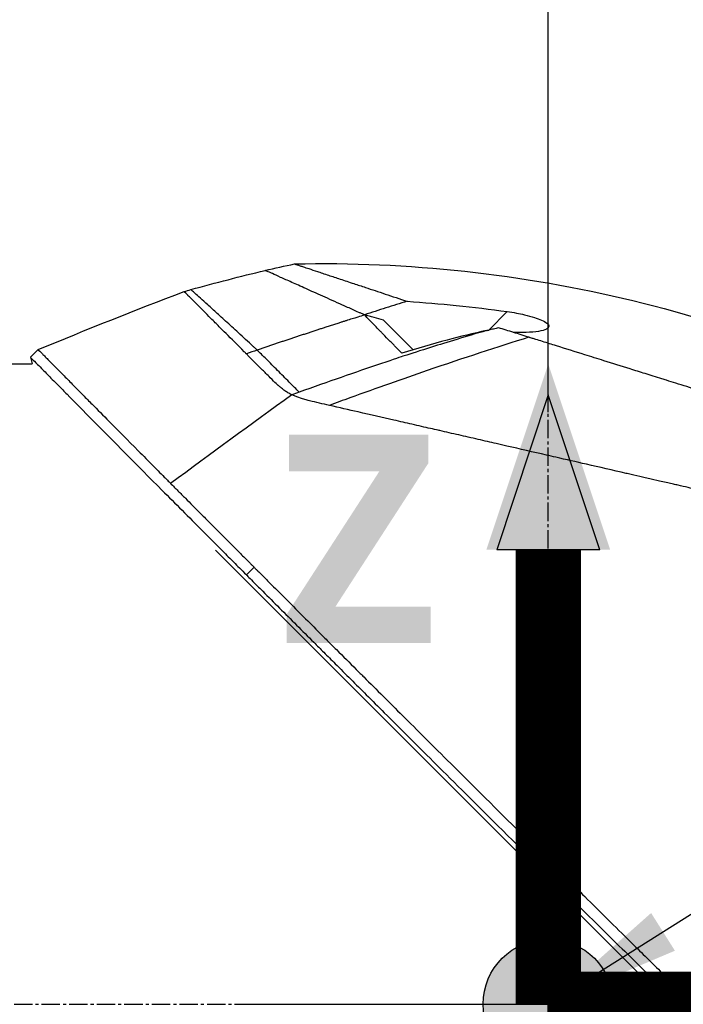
# Model space of a CAD drawing. Header units: millimetres. Extents: x 0 to 4378, y 0 to 2376.
# Tile 189 of 256: x 1596 to 1657, y 771 to 862. Entities that reach past the tile are written whole.
import ezdxf

# ---------------------------------------------------------------- set-up
doc = ezdxf.new("R2010")
doc.units = ezdxf.units.MM
doc.header["$LTSCALE"] = 0.2
doc.linetypes.add('CENTER2', pattern=[1.125, 0.75, -0.125, 0.125, -0.125])
for name, color, linetype in [('02_Center Line', 1, 'CENTER2'), ('07_Special Line2', 76, 'Continuous'), ('12_Before Rev.Num.', 5, 'Continuous')]:
    doc.layers.add(name, color=color, linetype=linetype)
doc.layers.add('14_Mark', color=7, linetype='Continuous', true_color=0xe03c31)
doc.styles.add('Rainbow-5.0 Style', font='malgunsl.ttf')
doc.dimstyles.new('Rainbow-5.0 Style', dxfattribs={"dimtxt": 4, "dimasz": 2.5, "dimexe": 1, "dimexo": 1, "dimgap": 1, "dimtad": 1, "dimdsep": 46, "dimtxsty": 'Rainbow-5.0 Style', "dimcen": 0, "dimclrd": 251, "dimclre": 251, "dimclrt": 7, "dimazin": 3, "dimtp": 0.1, "dimtm": 0.1, "dimtfac": 0.61, "dimtmove": 0, "dimatfit": 3, "dimfxl": 1, "dimlwd": -1, "dimlwe": -1, "dimarcsym": 1})

# ---------------------------------------------------------------- blocks, each defined once
blk = doc.blocks.new('A$C20a5dee6')
for p, q in [((-12.456, 229.49), (-15.178, 232.212)), ((-5.49, 231.305), (-3.784, 233.011)), ((-47.687, 228.8), (-46.98, 229.507)), ((-47.687, 228.8), (-47.528, 228.2)), ((-12.232, 229.266), (-12.232, 229.266)), ((-64.2, 228.2), (-47.528, 228.2)), ((-30.658, 211.045), (32.788, 147.599)), ((-27.809, 208.764), (-27.102, 209.471)), ((0.541, 179.846), (0, 169.2)), ((0, 169.2), (10.646, 169.741))]:
    blk.add_line(p, q)
blk.add_arc((90.27, -111.258), 360.277, 108.96383, 109.1311)
blk.add_ellipse((5.215, 177.519), major_axis=(-154.081, -51.342), ratio=0.336418, start_param=4.783304, end_param=4.787811)
for points, knots in [([(-23.387, 237.408), (-12.937, 237.634), (-2.371, 236.489), (12.952, 232.777), (18.045, 231.183), (23.001, 229.266)], [0, 0, 0, 0, 3.135776, 3.135776, 4.729873, 4.729873, 4.729873, 4.729873]), ([(-16.923, 232.703), (-16.968, 232.723), (-17.013, 232.743), (-17.058, 232.763), (-17.103, 232.783), (-17.147, 232.803), (-17.192, 232.823), (-17.281, 232.862), (-17.369, 232.902), (-17.456, 232.941), (-17.632, 233.02), (-17.805, 233.097), (-17.975, 233.173), (-18.316, 233.326), (-18.647, 233.474), (-18.968, 233.618), (-19.609, 233.906), (-20.211, 234.176), (-20.771, 234.427), (-21.331, 234.679), (-21.85, 234.911), (-22.325, 235.125), (-22.8, 235.338), (-23.232, 235.532), (-23.62, 235.706), (-24.008, 235.88), (-24.35, 236.033), (-24.649, 236.167), (-24.947, 236.3), (-25.2, 236.413), (-25.407, 236.506), (-25.511, 236.552), (-25.603, 236.593), (-25.684, 236.628), (-25.764, 236.664), (-25.833, 236.694), (-25.889, 236.719), (-25.945, 236.744), (-25.989, 236.763), (-26.018, 236.776), (-26.033, 236.783), (-26.045, 236.788), (-26.052, 236.791), (-26.06, 236.795), (-26.064, 236.797), (-26.064, 236.797), (-26.064, 236.797), (-26.064, 236.797), (-26.064, 236.797)], [0, 0, 0, 0, 0.003914, 0.003914, 0.003914, 0.0078279, 0.0078279, 0.0078279, 0.0156558, 0.0156558, 0.0156558, 0.0313116, 0.0313116, 0.0313116, 0.0626233, 0.0626233, 0.0626233, 0.1252466, 0.1252466, 0.1252466, 0.1878699, 0.1878699, 0.1878699, 0.2504932, 0.2504932, 0.2504932, 0.3131165, 0.3131165, 0.3131165, 0.3757398, 0.3757398, 0.3757398, 0.4070514, 0.4070514, 0.4070514, 0.4383631, 0.4383631, 0.4383631, 0.4696747, 0.4696747, 0.4696747, 0.4853679, 0.4853679, 0.4853679, 0.5009864, 0.5009864, 0.5009864, 0.5015367, 0.5015367, 0.5015367, 0.5015367]), ([(-23.387, 237.408), (-23.387, 237.408), (-23.387, 237.408), (-23.386, 237.408), (-23.38, 237.406), (-23.359, 237.399), (-23.345, 237.394), (-23.283, 237.374), (-23.218, 237.352), (-23.058, 237.299), (-22.963, 237.267), (-22.763, 237.201), (-22.663, 237.168), (-22.405, 237.082), (-22.239, 237.027), (-21.82, 236.888), (-21.557, 236.801), (-21.117, 236.655), (-20.961, 236.603), (-20.616, 236.489), (-20.427, 236.426), (-19.9, 236.252), (-19.545, 236.134), (-18.771, 235.877), (-18.349, 235.737), (-17.558, 235.475), (-17.199, 235.356), (-16.254, 235.042), (-15.65, 234.842), (-14.37, 234.417), (-13.694, 234.193), (-12.988, 233.959)], [2.994008, 2.994008, 2.994008, 2.994008, 2.998917, 2.998917, 3.102407, 3.102407, 3.193729, 3.193729, 3.404829, 3.404829, 3.606578, 3.606578, 3.771982, 3.771982, 3.995205, 3.995205, 4.278205, 4.278205, 4.423595, 4.423595, 4.583388, 4.583388, 4.852579, 4.852579, 5.133194, 5.133194, 5.349319, 5.349319, 5.678864, 5.678864, 6.012538, 6.012538, 6.012538, 6.012538]), ([(-26.81, 229.464), (-26.841, 229.493), (-26.871, 229.521), (-26.902, 229.55), (-26.932, 229.578), (-26.963, 229.606), (-26.993, 229.634), (-27.054, 229.69), (-27.114, 229.746), (-27.174, 229.802), (-27.294, 229.912), (-27.413, 230.022), (-27.529, 230.129), (-27.762, 230.344), (-27.989, 230.552), (-28.208, 230.754), (-28.647, 231.157), (-29.057, 231.534), (-29.438, 231.882), (-29.819, 232.23), (-30.17, 232.551), (-30.49, 232.842), (-30.809, 233.133), (-31.098, 233.396), (-31.356, 233.629), (-31.613, 233.863), (-31.839, 234.068), (-32.033, 234.243), (-32.228, 234.419), (-32.39, 234.565), (-32.521, 234.683), (-32.586, 234.741), (-32.643, 234.793), (-32.692, 234.837), (-32.742, 234.881), (-32.783, 234.918), (-32.816, 234.948), (-32.849, 234.977), (-32.874, 235), (-32.891, 235.015), (-32.899, 235.022), (-32.905, 235.028), (-32.91, 235.032), (-32.914, 235.036), (-32.916, 235.037), (-32.916, 235.038), (-32.916, 235.038), (-32.916, 235.038), (-32.916, 235.038)], [0, 0, 0, 0, 0.0039109, 0.0039109, 0.0039109, 0.0078218, 0.0078218, 0.0078218, 0.0156437, 0.0156437, 0.0156437, 0.0312874, 0.0312874, 0.0312874, 0.0625747, 0.0625747, 0.0625747, 0.1251494, 0.1251494, 0.1251494, 0.1877242, 0.1877242, 0.1877242, 0.2502989, 0.2502989, 0.2502989, 0.3128736, 0.3128736, 0.3128736, 0.3754483, 0.3754483, 0.3754483, 0.4067357, 0.4067357, 0.4067357, 0.4380231, 0.4380231, 0.4380231, 0.4693104, 0.4693104, 0.4693104, 0.4849915, 0.4849915, 0.4849915, 0.5005978, 0.5005978, 0.5005978, 0.5008687, 0.5008687, 0.5008687, 0.5008687]), ([(-27.804, 229.121), (-27.831, 229.148), (-27.858, 229.175), (-27.885, 229.202), (-27.924, 229.24), (-27.962, 229.279), (-28, 229.316), (-28.607, 229.922), (-29.168, 230.482), (-29.68, 230.995), (-29.896, 231.211), (-30.104, 231.419), (-30.302, 231.618), (-30.434, 231.751), (-30.558, 231.874), (-30.673, 231.99), (-30.816, 232.134), (-30.947, 232.265), (-31.066, 232.384), (-31.595, 232.915), (-31.908, 233.229), (-32.102, 233.423), (-32.117, 233.438), (-32.132, 233.453), (-32.147, 233.468), (-32.411, 233.733), (-32.685, 234.006), (-32.922, 234.243), (-33.017, 234.337), (-33.106, 234.426), (-33.186, 234.505), (-33.188, 234.508), (-33.191, 234.511), (-33.194, 234.513), (-33.279, 234.598), (-33.341, 234.66), (-33.388, 234.707), (-33.488, 234.806), (-33.521, 234.838), (-33.535, 234.852), (-33.543, 234.861), (-33.545, 234.862), (-33.545, 234.862), (-33.545, 234.862), (-33.545, 234.862), (-33.545, 234.862)], [0.0000006, 0.0000006, 0.0000006, 0.0000006, 0.00361, 0.00361, 0.00361, 0.0087215, 0.0087215, 0.0087215, 0.0904855, 0.0904855, 0.0904855, 0.125, 0.125, 0.125, 0.141082, 0.141082, 0.141082, 0.1611327, 0.1611327, 0.1611327, 0.25, 0.25, 0.25, 0.2548926, 0.2548926, 0.2548926, 0.3406883, 0.3406883, 0.3406883, 0.375, 0.375, 0.375, 0.3758789, 0.3758789, 0.3758789, 0.4034738, 0.4034738, 0.4034738, 0.4619423, 0.4619423, 0.4619423, 0.4973146, 0.4973146, 0.4973146, 0.4973238, 0.4973238, 0.4973238, 0.4973238]), ([(-12.988, 233.959), (-13.647, 233.756), (-14.306, 233.551), (-15.623, 233.138), (-16.281, 232.929), (-16.938, 232.718)], [-0.4140683, -0.4140683, -0.4140683, -0.4140683, -0.2070418, -0.2070418, -0.000001, -0.000001, -0.000001, -0.000001]), ([(-12.988, 233.959), (-11.478, 233.854), (-9.974, 233.727), (-6.905, 233.415), (-5.343, 233.228), (-3.784, 233.011)], [0.000001, 0.000001, 0.000001, 0.000001, 0.4541066, 0.4541066, 0.9270468, 0.9270468, 0.9270468, 0.9270468]), ([(-16.923, 232.703), (-17.137, 232.636), (-17.347, 232.571), (-17.551, 232.507), (-17.669, 232.47), (-17.785, 232.433), (-17.943, 232.383), (-18.101, 232.334), (-18.301, 232.271), (-18.482, 232.213), (-18.573, 232.184), (-18.66, 232.157), (-18.748, 232.129), (-18.837, 232.101), (-18.927, 232.072), (-19.017, 232.043), (-19.107, 232.015), (-19.196, 231.986), (-19.285, 231.958), (-19.419, 231.915), (-19.553, 231.872), (-19.687, 231.829), (-19.82, 231.786), (-19.954, 231.743), (-20.088, 231.7), (-20.222, 231.657), (-20.356, 231.614), (-20.489, 231.571), (-20.601, 231.535), (-20.712, 231.499), (-20.823, 231.463), (-20.934, 231.427), (-21.045, 231.391), (-21.157, 231.355), (-21.268, 231.319), (-21.379, 231.282), (-21.49, 231.246), (-21.612, 231.206), (-21.734, 231.166), (-21.856, 231.126), (-21.978, 231.086), (-22.1, 231.046), (-22.222, 231.006), (-22.344, 230.966), (-22.466, 230.926), (-22.588, 230.886), (-22.704, 230.848), (-22.821, 230.809), (-22.937, 230.771), (-23.053, 230.732), (-23.169, 230.694), (-23.285, 230.655), (-23.401, 230.617), (-23.518, 230.578), (-23.634, 230.539), (-23.752, 230.5), (-23.871, 230.46), (-23.99, 230.42), (-24.108, 230.381), (-24.227, 230.341), (-24.346, 230.301), (-24.464, 230.261), (-24.583, 230.222), (-24.701, 230.182), (-24.818, 230.142), (-24.935, 230.103), (-25.052, 230.063), (-25.169, 230.024), (-25.286, 229.984), (-25.403, 229.944), (-25.52, 229.905), (-25.637, 229.865), (-25.754, 229.825), (-25.871, 229.785), (-25.989, 229.745), (-26.106, 229.705), (-26.223, 229.665), (-26.341, 229.625), (-26.458, 229.585), (-26.575, 229.545), (-26.692, 229.505), (-26.81, 229.464)], [0, 0, 0, 0, 0.0897132, 0.0897132, 0.0897132, 0.1414804, 0.1414804, 0.1414804, 0.1932476, 0.1932476, 0.1932476, 0.2191312, 0.2191312, 0.2191312, 0.2450148, 0.2450148, 0.2450148, 0.2708984, 0.2708984, 0.2708984, 0.3096449, 0.3096449, 0.3096449, 0.3483914, 0.3483914, 0.3483914, 0.3871379, 0.3871379, 0.3871379, 0.4193782, 0.4193782, 0.4193782, 0.4516185, 0.4516185, 0.4516185, 0.4838587, 0.4838587, 0.4838587, 0.5192811, 0.5192811, 0.5192811, 0.5547035, 0.5547035, 0.5547035, 0.5901259, 0.5901259, 0.5901259, 0.6238896, 0.6238896, 0.6238896, 0.6576534, 0.6576534, 0.6576534, 0.6914171, 0.6914171, 0.6914171, 0.7259458, 0.7259458, 0.7259458, 0.7604744, 0.7604744, 0.7604744, 0.795003, 0.795003, 0.795003, 0.8290876, 0.8290876, 0.8290876, 0.8631723, 0.8631723, 0.8631723, 0.8972569, 0.8972569, 0.8972569, 0.9315046, 0.9315046, 0.9315046, 0.9657523, 0.9657523, 0.9657523, 1, 1, 1, 1]), ([(-16.938, 232.718), (-16.935, 232.715), (-16.933, 232.713), (-16.928, 232.708), (-16.926, 232.706), (-16.923, 232.703)], [-0.004802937, -0.004802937, -0.004802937, -0.004802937, -0.002367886, -0.002367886, 0, 0, 0, 0]), ([(-15.178, 232.212), (-15.465, 232.294), (-15.752, 232.376), (-16.191, 232.502), (-16.344, 232.546), (-16.571, 232.612), (-16.645, 232.633), (-16.792, 232.676), (-16.923, 232.714), (-16.938, 232.718)], [-0.03661254, -0.03661254, -0.03661254, -0.03661254, -0.01870238, -0.01870238, -0.00917405, -0.00917405, -0.00454332, -0.00454332, -0.000001, -0.000001, -0.000001, -0.000001]), ([(-13.493, 229.169), (-13.57, 229.25), (-13.797, 229.489), (-14.228, 229.931), (-14.305, 230.011), (-14.499, 230.21), (-14.617, 230.33), (-14.939, 230.66), (-15.145, 230.87), (-15.422, 231.154), (-15.498, 231.231), (-15.821, 231.562), (-16.073, 231.819), (-16.421, 232.178), (-16.53, 232.292), (-16.687, 232.455), (-16.737, 232.507), (-16.809, 232.583), (-16.833, 232.607), (-16.879, 232.655), (-16.901, 232.679), (-16.923, 232.703)], [0.000001, 0.000001, 0.000001, 0.000001, 0.0517933, 0.0517933, 0.0631602, 0.0631602, 0.080667, 0.080667, 0.1119431, 0.1119431, 0.1236223, 0.1236223, 0.1626158, 0.1626158, 0.1804481, 0.1804481, 0.1887485, 0.1887485, 0.1927271, 0.1927271, 0.1965807, 0.1965807, 0.1965807, 0.1965807]), ([(-3.784, 233.011), (-3.501, 232.972), (-3.217, 232.926), (-2.683, 232.828), (-2.431, 232.777), (-1.867, 232.646), (-1.56, 232.564), (-1.036, 232.397), (-0.813, 232.314), (-0.419, 232.137), (-0.255, 232.044), (-0.004, 231.842), (0.059, 231.739), (0.042, 231.548), (-0.037, 231.465), (-0.341, 231.307), (-0.591, 231.24), (-1.223, 231.139), (-1.614, 231.108), (-2.421, 231.086), (-2.831, 231.09), (-3.257, 231.108)], [-1.14528, -1.14528, -1.14528, -1.14528, -1.059047, -1.059047, -0.979891, -0.979891, -0.875786, -0.875786, -0.784614, -0.784614, -0.687046, -0.687046, -0.571812, -0.571812, -0.456499, -0.456499, -0.315176, -0.315176, -0.162073, -0.162073, -0.025672, -0.025672, -0.025672, -0.025672]), ([(-5.675, 231.266), (-5.644, 231.272), (-5.613, 231.279), (-5.552, 231.292), (-5.521, 231.299), (-5.49, 231.305)], [-0.0189743, -0.0189743, -0.0189743, -0.0189743, -0.00948198, -0.00948198, -0.000001, -0.000001, -0.000001, -0.000001]), ([(-4.577, 231.521), (-4.731, 231.481), (-4.885, 231.443), (-5.189, 231.371), (-5.34, 231.337), (-5.49, 231.305)], [-0.09380006, -0.09380006, -0.09380006, -0.09380006, -0.04608774, -0.04608774, -0.000001, -0.000001, -0.000001, -0.000001]), ([(-1.78, 230.645), (-2.256, 230.794), (-2.728, 230.942), (-3.66, 231.234), (-4.121, 231.378), (-4.577, 231.521)], [0.000026, 0.000026, 0.000026, 0.000026, 0.1679092, 0.1679092, 0.336286, 0.336286, 0.336286, 0.336286]), ([(-5.675, 231.266), (-7.63, 230.699), (-9.347, 230.174), (-10.751, 229.735), (-11.803, 229.405), (-12.651, 229.133), (-13.272, 228.93), (-13.538, 228.843), (-14.228, 228.616), (-15.376, 228.227), (-17.789, 227.411), (-20.308, 226.53), (-22.932, 225.586)], [0, 0, 0, 0, 0.25, 0.25, 0.25, 0.375, 0.375, 0.375, 0.5, 0.5, 0.5, 1, 1, 1, 1]), ([(-1.78, 230.645), (-4.68, 229.748), (-7.805, 228.724), (-11.154, 227.574), (-13.423, 226.794), (-15.795, 225.957), (-18.269, 225.062), (-18.895, 224.836), (-19.526, 224.606), (-20.164, 224.372)], [-1, -1, -1, -1, -0.459072, -0.459072, -0.459072, -0.092566, -0.092566, -0.092566, 0, 0, 0, 0]), ([(-5.678, 231.265), (-6.901, 231.002), (-8.117, 230.705), (-10.71, 230.014), (-12.078, 229.614), (-13.493, 229.169)], [0.0003261, 0.0003261, 0.0003261, 0.0003261, 0.3756535, 0.3756535, 0.8068881, 0.8068881, 0.8068881, 0.8068881]), ([(54.238, 213.113), (54.239, 213.113), (54.239, 213.113), (54.163, 213.137), (54.118, 213.151), (54.022, 213.182), (53.977, 213.196), (53.729, 213.274), (53.443, 213.363), (52.833, 213.554), (52.553, 213.641), (51.818, 213.872), (51.336, 214.023), (50.068, 214.42), (49.236, 214.68), (47.057, 215.362), (45.631, 215.809), (43.618, 216.438), (43.184, 216.574), (42.515, 216.784), (42.291, 216.854), (41.839, 216.995), (41.61, 217.067), (41.259, 217.177), (41.14, 217.214), (40.781, 217.326), (40.543, 217.401), (40.065, 217.551), (39.826, 217.626), (39.464, 217.739), (39.343, 217.777), (39.093, 217.855), (38.964, 217.895), (38.706, 217.976), (38.577, 218.016), (38.185, 218.139), (37.917, 218.223), (37.41, 218.382), (37.16, 218.46), (36.659, 218.617), (36.41, 218.695), (35.649, 218.933), (35.131, 219.095), (34.053, 219.432), (33.486, 219.61), (32.418, 219.944), (31.92, 220.1), (31.251, 220.309), (31.11, 220.353), (30.402, 220.575), (29.833, 220.753), (28.969, 221.023), (28.679, 221.114), (28.102, 221.295), (27.812, 221.386), (27.23, 221.568), (26.942, 221.658), (26.503, 221.795), (26.354, 221.842), (26.063, 221.933), (25.922, 221.977), (25.628, 222.069), (25.481, 222.115), (25.06, 222.247), (24.773, 222.337), (22.3, 223.111), (20.067, 223.809), (17.613, 224.577), (17.405, 224.642), (16.988, 224.773), (16.784, 224.836), (16.383, 224.962), (16.185, 225.024), (15.794, 225.146), (15.603, 225.206), (15.224, 225.325), (15.035, 225.384), (14.495, 225.553), (14.134, 225.666), (13.094, 225.992), (12.408, 226.206), (11.463, 226.502), (11.17, 226.593), (10.74, 226.728), (10.603, 226.771), (10.198, 226.898), (9.932, 226.981), (9.417, 227.142), (9.17, 227.219), (8.458, 227.442), (7.995, 227.587), (6.726, 227.984), (5.925, 228.235), (4.535, 228.67), (3.943, 228.855), (2.476, 229.314), (1.606, 229.586), (0.321, 229.988), (-0.104, 230.121), (-0.737, 230.319), (-0.947, 230.385), (-1.26, 230.483), (-1.364, 230.515), (-1.52, 230.564), (-1.572, 230.58), (-1.65, 230.605), (-1.676, 230.613), (-1.728, 230.629), (-1.754, 230.637), (-1.78, 230.645)], [0.000492, 0.000492, 0.000492, 0.000492, 0.070477, 0.070477, 0.116784, 0.116784, 0.147598, 0.147598, 0.270163, 0.270163, 0.35129, 0.35129, 0.459378, 0.459378, 0.603543, 0.603543, 0.795477, 0.795477, 0.846759, 0.846759, 0.872247, 0.872247, 0.897546, 0.897546, 0.910816, 0.910816, 0.936058, 0.936058, 0.961053, 0.961053, 0.973407, 0.973407, 0.986612, 0.986612, 0.999925, 0.999925, 1.026343, 1.026343, 1.051465, 1.051465, 1.076258, 1.076258, 1.125243, 1.125243, 1.177878, 1.177878, 1.224985, 1.224985, 1.237745, 1.237745, 1.287061, 1.287061, 1.311764, 1.311764, 1.336615, 1.336615, 1.361333, 1.361333, 1.372959, 1.372959, 1.384222, 1.384222, 1.395507, 1.395507, 1.41867, 1.41867, 1.596072, 1.596072, 1.612752, 1.612752, 1.628768, 1.628768, 1.644172, 1.644172, 1.659003, 1.659003, 1.673475, 1.673475, 1.702106, 1.702106, 1.756638, 1.756638, 1.781274, 1.781274, 1.792708, 1.792708, 1.814679, 1.814679, 1.835454, 1.835454, 1.874477, 1.874477, 1.942807, 1.942807, 1.994085, 1.994085, 2.070998, 2.070998, 2.109452, 2.109452, 2.128666, 2.128666, 2.138273, 2.138273, 2.143077, 2.143077, 2.145479, 2.145479, 2.147874, 2.147874, 2.147874, 2.147874]), ([(-46.98, 229.507), (-46.98, 229.507), (-46.98, 229.507), (-46.98, 229.507), (-46.932, 229.458), (-46.812, 229.336), (-46.785, 229.309), (-46.695, 229.218), (-46.624, 229.145), (-46.455, 228.974), (-46.358, 228.875), (-46.147, 228.661), (-46.036, 228.548), (-45.684, 228.192), (-45.42, 227.923), (-44.862, 227.357), (-44.576, 227.067), (-43.995, 226.478), (-43.706, 226.186), (-43.331, 225.806), (-43.263, 225.738), (-43.078, 225.551), (-42.96, 225.431), (-42.578, 225.044), (-42.305, 224.768), (-41.528, 223.982), (-41.002, 223.451), (-39.616, 222.052), (-38.722, 221.15), (-37.301, 219.717), (-36.814, 219.226), (-36.19, 218.598), (-36.064, 218.471), (-35.748, 218.154), (-35.557, 217.961), (-35.268, 217.67), (-35.171, 217.573), (-35.025, 217.426), (-34.977, 217.377), (-34.852, 217.252), (-34.796, 217.195), (-34.781, 217.18)], [-0.8441102, -0.8441102, -0.8441102, -0.8441102, -0.843958, -0.843958, -0.7585248, -0.7585248, -0.7370027, -0.7370027, -0.6943038, -0.6943038, -0.6506717, -0.6506717, -0.610004, -0.610004, -0.533695, -0.533695, -0.4669865, -0.4669865, -0.4087151, -0.4087151, -0.3960011, -0.3960011, -0.3745212, -0.3745212, -0.3281531, -0.3281531, -0.2469126, -0.2469126, -0.1250047, -0.1250047, -0.0640569, -0.0640569, -0.0488199, -0.0488199, -0.0259823, -0.0259823, -0.014544, -0.014544, -0.0088247, -0.0088247, -0.000001, -0.000001, -0.000001, -0.000001]), ([(-47.687, 228.8), (-47.687, 228.8), (-47.633, 228.745), (-47.417, 228.526), (-47.256, 228.362), (-46.9, 228.001), (-46.736, 227.834), (-46.299, 227.391), (-46.011, 227.098), (-45.499, 226.579), (-45.301, 226.379), (-44.852, 225.924), (-44.598, 225.666), (-43.613, 224.669), (-42.797, 223.843), (-40.085, 221.103), (-37.939, 218.939), (-34.369, 215.347), (-33.12, 214.092), (-31.179, 212.143), (-30.519, 211.481), (-29.515, 210.474), (-29.177, 210.135), (-28.667, 209.624), (-28.496, 209.453), (-28.043, 208.999), (-27.834, 208.789), (-27.809, 208.764)], [0, 0, 0, 0, 0.449356, 0.449356, 0.898467, 0.898467, 1.197468, 1.197468, 1.595858, 1.595858, 1.82337, 1.82337, 2.083118, 2.083118, 2.775822, 2.775822, 4.159486, 4.159486, 4.850949, 4.850949, 5.197063, 5.197063, 5.370242, 5.370242, 5.456832, 5.456832, 5.599134, 5.599134, 5.599134, 5.599134]), ([(-23.619, 225.338), (-23.622, 225.34), (-23.626, 225.342), (-23.63, 225.344), (-23.687, 225.372), (-23.746, 225.403), (-23.807, 225.436), (-23.866, 225.469), (-23.926, 225.503), (-23.988, 225.541), (-23.997, 225.546), (-24.007, 225.552), (-24.017, 225.558), (-24.124, 225.624), (-24.228, 225.693), (-24.327, 225.765), (-24.345, 225.778), (-24.362, 225.79), (-24.379, 225.803), (-24.416, 225.831), (-24.452, 225.858), (-24.487, 225.885), (-24.542, 225.927), (-24.593, 225.968), (-24.641, 226.007), (-24.666, 226.027), (-24.69, 226.047), (-24.713, 226.067), (-24.722, 226.074), (-24.749, 226.096), (-24.791, 226.132), (-24.811, 226.15), (-24.835, 226.172), (-24.863, 226.196), (-24.865, 226.199), (-24.868, 226.201), (-24.87, 226.203), (-24.892, 226.222), (-24.913, 226.241), (-24.934, 226.261), (-24.964, 226.288), (-24.993, 226.315), (-25.023, 226.343), (-25.037, 226.356), (-25.052, 226.37), (-25.067, 226.384), (-25.201, 226.511), (-25.381, 226.69), (-25.605, 226.918), (-25.745, 227.061), (-25.878, 227.195), (-26.004, 227.32), (-26.062, 227.378), (-26.119, 227.435), (-26.175, 227.489), (-26.241, 227.554), (-26.361, 227.671), (-26.532, 227.837), (-26.555, 227.859), (-26.579, 227.883), (-26.604, 227.907), (-26.781, 228.079), (-26.921, 228.216), (-27.024, 228.318), (-27.033, 228.326), (-27.042, 228.335), (-27.05, 228.343), (-27.228, 228.519), (-27.392, 228.685), (-27.542, 228.842), (-27.623, 228.926), (-27.699, 229.008), (-27.771, 229.086), (-27.782, 229.098), (-27.793, 229.109), (-27.804, 229.121)], [0, 0, 0, 0, 0.0021802, 0.0021802, 0.0021802, 0.0349898, 0.0349898, 0.0349898, 0.0665186, 0.0665186, 0.0665186, 0.0714286, 0.0714286, 0.0714286, 0.1321946, 0.1321946, 0.1321946, 0.1428571, 0.1428571, 0.1428571, 0.1638774, 0.1638774, 0.1638774, 0.197224, 0.197224, 0.197224, 0.2142857, 0.2142857, 0.2142857, 0.2376364, 0.2376364, 0.2376364, 0.2489714, 0.2489714, 0.2489714, 0.25, 0.25, 0.25, 0.2648779, 0.2648779, 0.2648779, 0.2857143, 0.2857143, 0.2857143, 0.3001586, 0.3001586, 0.3001586, 0.4285714, 0.4285714, 0.4285714, 0.525964, 0.525964, 0.525964, 0.5714286, 0.5714286, 0.5714286, 0.6658539, 0.6658539, 0.6658539, 0.6785714, 0.6785714, 0.6785714, 0.7857143, 0.7857143, 0.7857143, 0.7919818, 0.7919818, 0.7919818, 0.9202925, 0.9202925, 0.9202925, 0.9895013, 0.9895013, 0.9895013, 1, 1, 1, 1]), ([(-22.932, 225.586), (-23.205, 225.859), (-23.526, 226.181), (-23.869, 226.523), (-24.211, 226.866), (-24.575, 227.23), (-24.934, 227.589), (-25.293, 227.947), (-25.646, 228.301), (-25.968, 228.622), (-26.289, 228.944), (-26.579, 229.234), (-26.81, 229.464)], [0, 0, 0, 0, 0.249993, 0.249993, 0.249993, 0.499995, 0.499995, 0.499995, 0.749998, 0.749998, 0.749998, 1, 1, 1, 1]), ([(-20.164, 224.372), (-20.776, 224.513), (-21.382, 224.651), (-21.981, 224.789), (-22.09, 224.814), (-22.165, 224.831), (-22.204, 224.841), (-22.275, 224.859), (-22.347, 224.878), (-22.42, 224.899), (-22.553, 224.937), (-22.691, 224.982), (-22.835, 225.033), (-23.023, 225.098), (-23.286, 225.201), (-23.619, 225.338)], [-1, -1, -1, -1, -0.5, -0.5, -0.5, -0.4375, -0.4375, -0.4375, -0.375, -0.375, -0.375, -0.25, -0.25, -0.25, 0, 0, 0, 0]), ([(57.791, 206.499), (57.791, 206.5), (57.789, 206.501), (57.785, 206.502), (57.781, 206.504), (57.774, 206.506), (57.765, 206.509), (57.749, 206.514), (57.723, 206.521), (57.685, 206.531), (57.65, 206.539), (57.606, 206.55), (57.549, 206.564), (57.498, 206.576), (57.435, 206.591), (57.36, 206.609), (57.291, 206.625), (57.211, 206.644), (57.118, 206.666), (57.031, 206.686), (56.933, 206.709), (56.822, 206.734), (56.618, 206.781), (56.372, 206.838), (56.073, 206.907), (56.017, 206.919), (55.959, 206.933), (55.899, 206.946), (55.728, 206.985), (55.479, 207.042), (55.115, 207.126), (54.816, 207.194), (54.438, 207.281), (53.951, 207.393), (53.569, 207.48), (53.12, 207.583), (52.585, 207.705), (52.131, 207.81), (51.615, 207.928), (51.026, 208.063), (50.811, 208.112), (50.585, 208.164), (50.35, 208.218), (50.005, 208.297), (49.648, 208.378), (49.282, 208.462), (48.671, 208.602), (48.03, 208.749), (47.361, 208.903), (47.024, 208.98), (46.68, 209.059), (46.33, 209.14), (45.984, 209.219), (45.632, 209.3), (45.273, 209.382), (44.55, 209.548), (43.8, 209.719), (43.026, 209.896), (42.639, 209.985), (42.246, 210.075), (41.847, 210.166), (41.763, 210.185), (41.679, 210.204), (41.595, 210.223), (41.489, 210.247), (41.173, 210.32), (40.633, 210.444), (40.303, 210.519), (39.889, 210.614), (39.385, 210.729), (39.01, 210.815), (38.585, 210.913), (38.106, 211.022), (37.899, 211.07), (37.682, 211.12), (37.455, 211.172), (37.245, 211.22), (37.025, 211.27), (36.797, 211.323), (36.618, 211.363), (36.435, 211.405), (36.245, 211.449), (35.985, 211.509), (35.722, 211.569), (35.458, 211.629), (35.233, 211.681), (35.006, 211.733), (34.779, 211.785), (34.551, 211.837), (34.322, 211.89), (34.093, 211.942), (33.857, 211.996), (33.609, 212.053), (33.376, 212.106), (33.158, 212.156), (32.954, 212.203), (32.701, 212.261), (32.449, 212.319), (32.15, 212.387), (31.864, 212.453), (31.577, 212.518), (31.303, 212.581), (31.018, 212.646), (30.811, 212.694), (30.605, 212.741), (30.398, 212.788), (30.32, 212.806), (30.242, 212.824), (30.164, 212.842), (29.878, 212.908), (29.59, 212.973), (29.302, 213.039), (29.158, 213.073), (29.014, 213.106), (28.869, 213.139), (28.724, 213.172), (28.579, 213.205), (28.434, 213.239), (28.143, 213.305), (27.851, 213.372), (27.558, 213.439), (26.973, 213.573), (26.382, 213.709), (25.789, 213.845), (25.492, 213.913), (25.194, 213.981), (24.895, 214.05), (24.597, 214.118), (24.297, 214.187), (23.997, 214.256), (23.846, 214.29), (23.696, 214.325), (23.545, 214.359), (23.395, 214.394), (23.244, 214.429), (23.093, 214.463), (22.799, 214.531), (22.504, 214.598), (22.209, 214.666), (22.201, 214.668), (22.192, 214.67), (22.184, 214.672), (21.88, 214.741), (21.575, 214.811), (21.269, 214.881), (20.964, 214.951), (20.658, 215.022), (20.351, 215.092), (20.197, 215.127), (20.043, 215.162), (19.89, 215.197), (19.736, 215.232), (19.582, 215.268), (19.428, 215.303), (19.119, 215.373), (18.811, 215.444), (18.501, 215.514), (18.318, 215.556), (18.136, 215.598), (17.953, 215.64), (17.95, 215.64), (17.946, 215.641), (17.942, 215.642), (17.885, 215.655), (17.761, 215.683), (17.571, 215.727), (17.427, 215.76), (17.246, 215.802), (17.026, 215.852), (16.908, 215.879), (16.779, 215.909), (16.639, 215.941), (16.495, 215.974), (16.339, 216.009), (16.172, 216.048), (16.056, 216.074), (15.934, 216.102), (15.807, 216.131), (15.772, 216.139), (15.738, 216.147), (15.704, 216.155), (15.346, 216.237), (15.033, 216.309), (14.767, 216.37), (14.115, 216.519), (13.742, 216.605), (13.652, 216.626), (13.398, 216.684), (13.144, 216.742), (12.89, 216.8), (12.577, 216.872), (12.263, 216.943), (11.95, 217.015), (11.81, 217.047), (11.669, 217.079), (11.529, 217.111), (11.356, 217.151), (11.183, 217.19), (11.009, 217.23), (10.809, 217.276), (10.609, 217.321), (10.409, 217.367), (10.053, 217.448), (8.998, 217.69), (7.252, 218.091), (7.222, 218.097), (7.192, 218.104), (7.162, 218.111), (5.943, 218.391), (4.727, 218.67), (3.518, 218.947), (2.576, 219.163), (1.638, 219.378), (0.705, 219.591), (0.411, 219.659), (0.117, 219.726), (-0.176, 219.793), (-1.399, 220.073), (-2.612, 220.352), (-3.812, 220.627), (-4.142, 220.703), (-4.471, 220.778), (-4.799, 220.854), (-5.055, 220.912), (-5.323, 220.974), (-5.604, 221.038), (-6.148, 221.163), (-6.739, 221.298), (-7.375, 221.444), (-7.659, 221.509), (-7.952, 221.576), (-8.253, 221.645), (-8.537, 221.71), (-8.828, 221.776), (-9.126, 221.845), (-9.409, 221.909), (-9.698, 221.975), (-9.993, 222.043), (-10.038, 222.053), (-10.084, 222.064), (-10.13, 222.074), (-10.362, 222.127), (-10.604, 222.183), (-10.854, 222.24), (-11.383, 222.361), (-11.952, 222.491), (-12.559, 222.63), (-13.09, 222.752), (-13.65, 222.88), (-14.239, 223.015), (-15.253, 223.247), (-16.351, 223.499), (-17.521, 223.767), (-18.366, 223.96), (-19.249, 224.162), (-20.164, 224.372)], [0.0008979, 0.0008979, 0.0008979, 0.0008979, 0.0108915, 0.0108915, 0.0108915, 0.020974, 0.020974, 0.020974, 0.0391503, 0.0391503, 0.0391503, 0.0554178, 0.0554178, 0.0554178, 0.0702751, 0.0702751, 0.0702751, 0.0840358, 0.0840358, 0.0840358, 0.0969119, 0.0969119, 0.0969119, 0.1205769, 0.1205769, 0.1205769, 0.125, 0.125, 0.125, 0.1638961, 0.1638961, 0.1638961, 0.1958374, 0.1958374, 0.1958374, 0.2208888, 0.2208888, 0.2208888, 0.2422005, 0.2422005, 0.2422005, 0.25, 0.25, 0.25, 0.2678209, 0.2678209, 0.2678209, 0.2975362, 0.2975362, 0.2975362, 0.3125, 0.3125, 0.3125, 0.3272656, 0.3272656, 0.3272656, 0.3570095, 0.3570095, 0.3570095, 0.3718814, 0.3718814, 0.3718814, 0.375, 0.375, 0.375, 0.3991671, 0.3991671, 0.3991671, 0.4139157, 0.4139157, 0.4139157, 0.4249028, 0.4249028, 0.4249028, 0.429655, 0.429655, 0.429655, 0.4340613, 0.4340613, 0.4340613, 0.4375, 0.4375, 0.4375, 0.4468814, 0.4468814, 0.4468814, 0.4548932, 0.4548932, 0.4548932, 0.4629051, 0.4629051, 0.4629051, 0.4712008, 0.4712008, 0.4712008, 0.4789288, 0.4789288, 0.4789288, 0.4866568, 0.4866568, 0.4866568, 0.4943848, 0.4943848, 0.4943848, 0.5, 0.5, 0.5, 0.502414, 0.502414, 0.502414, 0.5112437, 0.5112437, 0.5112437, 0.5156585, 0.5156585, 0.5156585, 0.5200734, 0.5200734, 0.5200734, 0.528903, 0.528903, 0.528903, 0.5465624, 0.5465624, 0.5465624, 0.555392, 0.555392, 0.555392, 0.5642217, 0.5642217, 0.5642217, 0.5686366, 0.5686366, 0.5686366, 0.5730514, 0.5730514, 0.5730514, 0.5816327, 0.5816327, 0.5816327, 0.5818813, 0.5818813, 0.5818813, 0.5907202, 0.5907202, 0.5907202, 0.5995591, 0.5995591, 0.5995591, 0.6039786, 0.6039786, 0.6039786, 0.6083981, 0.6083981, 0.6083981, 0.6172371, 0.6172371, 0.6172371, 0.622449, 0.622449, 0.622449, 0.6229413, 0.6229413, 0.6229413, 0.6298917, 0.6298917, 0.6298917, 0.6351416, 0.6351416, 0.6351416, 0.6379546, 0.6379546, 0.6379546, 0.6408496, 0.6408496, 0.6408496, 0.6428571, 0.6428571, 0.6428571, 0.6433986, 0.6433986, 0.6433986, 0.6491487, 0.6491487, 0.6491487, 0.6632653, 0.6632653, 0.6632653, 0.6704637, 0.6704637, 0.6704637, 0.6793393, 0.6793393, 0.6793393, 0.6833065, 0.6833065, 0.6833065, 0.6882149, 0.6882149, 0.6882149, 0.6938776, 0.6938776, 0.6938776, 0.7239727, 0.7239727, 0.7239727, 0.7244898, 0.7244898, 0.7244898, 0.7589042, 0.7589042, 0.7589042, 0.7857143, 0.7857143, 0.7857143, 0.7941949, 0.7941949, 0.7941949, 0.8295621, 0.8295621, 0.8295621, 0.8392857, 0.8392857, 0.8392857, 0.849008, 0.849008, 0.849008, 0.8678821, 0.8678821, 0.8678821, 0.876305, 0.876305, 0.876305, 0.8842189, 0.8842189, 0.8842189, 0.8917062, 0.8917062, 0.8917062, 0.8928571, 0.8928571, 0.8928571, 0.9031342, 0.9031342, 0.9031342, 0.9247967, 0.9247967, 0.9247967, 0.9437386, 0.9437386, 0.9437386, 0.9764071, 0.9764071, 0.9764071, 1, 1, 1, 1]), ([(-34.781, 217.18), (-34.763, 217.162), (-34.7, 217.099), (-34.559, 216.957), (-34.503, 216.901), (-34.336, 216.732), (-34.224, 216.619), (-33.886, 216.279), (-33.658, 216.051), (-32.971, 215.36), (-32.506, 214.893), (-31.719, 214.103), (-31.402, 213.784), (-30.76, 213.14), (-30.436, 212.815), (-29.621, 211.996), (-29.125, 211.499), (-28.373, 210.745), (-28.12, 210.492), (-27.74, 210.111), (-27.613, 209.983), (-27.422, 209.792), (-27.358, 209.728), (-27.277, 209.647), (-27.115, 209.484), (-27.102, 209.471)], [-1.054271, -1.054271, -1.054271, -1.054271, -1.016011, -1.016011, -0.991173, -0.991173, -0.941498, -0.941498, -0.842144, -0.842144, -0.643564, -0.643564, -0.511372, -0.511372, -0.379025, -0.379025, -0.180334, -0.180334, -0.080976, -0.080976, -0.031296, -0.031296, -0.006457, -0.006457, -0.000001, -0.000001, -0.000001, -0.000001]), ([(-27.809, 208.764), (-27.774, 208.729), (-27.473, 208.428), (-26.804, 207.757), (-26.551, 207.503), (-25.787, 206.739), (-25.273, 206.224), (-23.717, 204.667), (-22.66, 203.609), (-21.292, 202.242), (-20.989, 201.939), (-20.329, 201.28), (-19.976, 200.927), (-18.672, 199.624), (-17.717, 198.671), (-16.209, 197.166), (-15.656, 196.614), (-13.619, 194.582), (-12.118, 193.086), (-7.639, 188.624), (-2.045, 183.058), (3.894, 177.187), (5.221, 175.876), (7.206, 173.918), (7.863, 173.271), (8.777, 172.37), (9.035, 172.114), (9.8, 171.359), (10.305, 170.861), (10.97, 170.204), (11.126, 170.05), (11.394, 169.786), (11.502, 169.678), (11.715, 169.468), (11.819, 169.365), (12.028, 169.159), (12.136, 169.052), (12.66, 168.533), (13.075, 168.122), (13.937, 167.269), (14.382, 166.828), (15.652, 165.57), (16.477, 164.753), (18.116, 163.129), (18.93, 162.321), (20.596, 160.669), (21.446, 159.825), (23.176, 158.109), (24.058, 157.233), (25.395, 155.904), (25.854, 155.448), (27.084, 154.226), (27.839, 153.475), (29.446, 151.877), (30.291, 151.036), (31.947, 149.387), (32.759, 148.578), (34.336, 147.007), (35.104, 146.242), (37.323, 144.029), (38.756, 142.6), (42.731, 138.631), (45.182, 136.181), (47.858, 133.504), (48.289, 133.072), (50.296, 131.064), (51.758, 129.6), (55.022, 126.331), (56.608, 124.743), (57.974, 123.374), (58.215, 123.132), (58.736, 122.61), (58.974, 122.372), (59.292, 122.053), (59.372, 121.973), (59.372, 121.972)], [0.000001, 0.000001, 0.000001, 0.000001, 0.0174896, 0.0174896, 0.0280641, 0.0280641, 0.0492044, 0.0492044, 0.0915833, 0.0915833, 0.103829, 0.103829, 0.1177045, 0.1177045, 0.1548929, 0.1548929, 0.1762617, 0.1762617, 0.2332292, 0.2332292, 0.3447473, 0.3447473, 0.3768428, 0.3768428, 0.3928613, 0.3928613, 0.3992061, 0.3992061, 0.4115742, 0.4115742, 0.4153435, 0.4153435, 0.4181398, 0.4181398, 0.4207138, 0.4207138, 0.4231441, 0.4231441, 0.4328041, 0.4328041, 0.443145, 0.443145, 0.4624048, 0.4624048, 0.4815797, 0.4815797, 0.5018181, 0.5018181, 0.5229618, 0.5229618, 0.5340035, 0.5340035, 0.5527188, 0.5527188, 0.5738832, 0.5738832, 0.5945831, 0.5945831, 0.6145009, 0.6145009, 0.6528362, 0.6528362, 0.7241388, 0.7241388, 0.7381113, 0.7381113, 0.7906485, 0.7906485, 0.8696683, 0.8696683, 0.8893857, 0.8893857, 0.91901, 0.91901, 0.9486615, 0.9486615, 0.9486615, 0.9486615]), ([(-27.102, 209.471), (-27.09, 209.459), (-26.939, 209.308), (-26.865, 209.233), (-26.805, 209.174), (-26.627, 208.995), (-26.507, 208.875), (-26.148, 208.516), (-25.908, 208.275), (-25.184, 207.55), (-24.697, 207.063), (-23.224, 205.588), (-22.226, 204.59), (-20.972, 203.337), (-20.722, 203.086), (-20.152, 202.516), (-19.826, 202.191), (-18.905, 201.27), (-18.295, 200.661), (-17.558, 199.925), (-17.435, 199.803), (-17.203, 199.571), (-17.094, 199.461), (-15.811, 198.181), (-14.625, 196.997), (-12.743, 195.12), (-12.055, 194.435), (-10.575, 192.96), (-9.78, 192.168), (-6.855, 189.255), (-4.699, 187.11), (-1.804, 184.235), (-1.083, 183.519), (-0.252, 182.695), (-0.145, 182.589), (0.042, 182.404), (0.127, 182.319), (0.298, 182.15), (0.386, 182.063), (0.59, 181.861), (0.702, 181.749), (0.903, 181.551), (0.987, 181.468), (1.194, 181.263), (1.318, 181.14), (1.546, 180.915), (1.649, 180.813), (2.286, 180.182), (2.821, 179.653), (4.053, 178.436), (4.749, 177.747), (6.153, 176.361), (6.861, 175.663), (8.019, 174.521), (8.473, 174.074), (9.028, 173.526), (9.131, 173.425), (9.422, 173.137), (9.611, 172.951), (10.256, 172.314), (10.716, 171.86), (11.42, 171.165), (11.669, 170.92), (12.001, 170.591), (12.087, 170.506), (12.219, 170.376), (12.263, 170.333), (12.405, 170.192), (12.506, 170.092), (12.757, 169.844), (12.914, 169.689), (13.261, 169.345), (13.446, 169.162), (13.812, 168.8), (13.992, 168.622), (14.234, 168.382), (14.293, 168.324), (14.503, 168.116), (14.659, 167.961), (15.049, 167.575), (15.271, 167.356), (15.659, 166.972), (15.823, 166.808), (16.151, 166.483), (16.317, 166.318), (16.744, 165.895), (17.001, 165.641), (17.452, 165.195), (17.639, 165.009), (17.968, 164.683), (18.109, 164.543), (18.322, 164.332), (18.394, 164.261), (18.671, 163.987), (18.875, 163.784), (20.001, 162.668), (20.919, 161.757), (22.819, 159.872), (23.803, 158.895), (25.161, 157.547), (25.542, 157.168), (26.106, 156.607), (26.289, 156.425), (26.905, 155.813), (27.341, 155.38), (28.219, 154.507), (28.664, 154.064), (30.073, 152.664), (31.029, 151.712), (32.755, 149.993), (33.528, 149.224), (35.189, 147.569), (36.076, 146.685), (37.656, 145.109), (38.353, 144.414), (41.696, 141.078), (44.225, 138.551), (47.062, 135.713), (47.558, 135.218), (48.513, 134.262), (48.975, 133.8), (51.178, 131.595), (52.778, 129.993), (54.809, 127.959), (55.398, 127.369), (56.464, 126.301), (56.944, 125.821), (58.218, 124.543), (58.878, 123.882), (59.559, 123.2), (59.733, 123.026), (60.004, 122.754), (60.079, 122.679), (60.079, 122.679)], [-6.229962, -6.229962, -6.229962, -6.229962, -6.227864, -6.227864, -6.219552, -6.219552, -6.202929, -6.202929, -6.16968, -6.16968, -6.103208, -6.103208, -5.970065, -5.970065, -5.937453, -5.937453, -5.895346, -5.895346, -5.816119, -5.816119, -5.800362, -5.800362, -5.786281, -5.786281, -5.635887, -5.635887, -5.550128, -5.550128, -5.451964, -5.451964, -5.19041, -5.19041, -5.103809, -5.103809, -5.091041, -5.091041, -5.081268, -5.081268, -5.070806, -5.070806, -5.057101, -5.057101, -5.047416, -5.047416, -5.032993, -5.032993, -5.021064, -5.021064, -4.959513, -4.959513, -4.879662, -4.879662, -4.798866, -4.798866, -4.746913, -4.746913, -4.735039, -4.735039, -4.713278, -4.713278, -4.660559, -4.660559, -4.631405, -4.631405, -4.620962, -4.620962, -4.61581, -4.61581, -4.603824, -4.603824, -4.585775, -4.585775, -4.565126, -4.565126, -4.545061, -4.545061, -4.538129, -4.538129, -4.518662, -4.518662, -4.489931, -4.489931, -4.468034, -4.468034, -4.446173, -4.446173, -4.412022, -4.412022, -4.38742, -4.38742, -4.368644, -4.368644, -4.359076, -4.359076, -4.331844, -4.331844, -4.208918, -4.208918, -4.076245, -4.076245, -4.023995, -4.023995, -3.998904, -3.998904, -3.939656, -3.939656, -3.878964, -3.878964, -3.746371, -3.746371, -3.637173, -3.637173, -3.509455, -3.509455, -3.406658, -3.406658, -3.009825, -3.009825, -2.924337, -2.924337, -2.84138, -2.84138, -2.519502, -2.519502, -2.374871, -2.374871, -2.235834, -2.235834, -1.965462, -1.965462, -1.83333, -1.83333, -1.674568, -1.674568, -1.674568, -1.674568])]:
    blk.add_open_spline(points, degree=3, knots=knots)
for points in [[(-32.916, 235.038), (-30.644, 235.668), (-28.359, 236.255), (-26.064, 236.797)], [(-26.064, 236.797), (-25.173, 237.007), (-24.281, 237.211), (-23.387, 237.408)], [(-33.545, 234.862), (-33.335, 234.921), (-33.126, 234.979), (-32.916, 235.038)], [(-46.98, 229.507), (-42.529, 231.359), (-38.05, 233.145), (-33.545, 234.862)], [(-28.91, 230.226), (-28.911, 230.227), (-28.912, 230.228), (-28.914, 230.228)], [(-47.687, 228.8), (-47.687, 228.8), (-47.687, 228.8), (-47.687, 228.8)], [(-23.619, 225.338), (-27.374, 222.628), (-31.095, 219.909), (-34.781, 217.18)]]:
    blk.add_open_spline(points, degree=3)
at = {"layer": '02_Center Line', "ltscale": 11.288275}
for p, q in [((0, -14.869), (0, 253.957)), ((-237.159, 169.2), (89.016, 169.2))]:
    blk.add_line(p, q, dxfattribs=at)
blk = doc.blocks.new('*D145')
at = {"color": 251, "linetype": 'ByBlock', "transparency": 16777216}
for p, q in [((1617.446, 1196.457), (1769.201, 1196.457)), ((1765.201, 781.457), (1765.201, 1186.457)), ((1617.446, 771.457), (1769.201, 771.457))]:
    blk.add_line(p, q, dxfattribs=at)
at = {"color": 251, "transparency": 16777216}
for points in [[(1763.534, 1186.457), (1766.868, 1186.457), (1765.201, 1196.457)], [(1763.534, 781.457), (1766.868, 781.457), (1765.201, 771.457)]]:
    blk.add_solid(points, dxfattribs=at)
at = {"layer": 'Defpoints', "color": 0, "transparency": 16777216}
for p in [(1613.446, 1196.457), (1765.201, 1196.457), (1613.446, 771.457)]:
    blk.add_point(p, dxfattribs=at)
at = {"color": 7, "transparency": 16777216, "insert": (1752.929, 983.957), "char_height": 16, "attachment_point": 5, "rotation": 90, "style": 'Rainbow-5.0 Style'}
blk.add_mtext('425', dxfattribs=at)
blk = doc.blocks.new('*D151')
at = {"color": 251, "linetype": 'ByBlock', "transparency": 16777216}
for p, q in [((1649.046, 1699.157), (1818.696, 1699.157)), ((1814.696, 781.457), (1814.696, 1689.157)), ((1649.046, 771.457), (1818.696, 771.457))]:
    blk.add_line(p, q, dxfattribs=at)
at = {"color": 251, "transparency": 16777216}
for points in [[(1813.029, 1689.157), (1816.362, 1689.157), (1814.696, 1699.157)], [(1813.029, 781.457), (1816.362, 781.457), (1814.696, 771.457)]]:
    blk.add_solid(points, dxfattribs=at)
at = {"layer": 'Defpoints', "color": 0, "transparency": 16777216}
for p in [(1645.046, 1699.157), (1814.696, 1699.157), (1645.046, 771.457)]:
    blk.add_point(p, dxfattribs=at)
at = {"color": 7, "transparency": 16777216, "insert": (1802.424, 1235.307), "char_height": 16, "attachment_point": 5, "rotation": 90, "style": 'Rainbow-5.0 Style'}
blk.add_mtext('927.7', dxfattribs=at)
blk = doc.blocks.new('*D153')
at = {"color": 251, "linetype": 'ByBlock', "transparency": 16777216}
for p, q in [((1496.646, 979.957), (1496.646, 952.291)), ((1645.046, 826.01), (1645.046, 960.291)), ((1506.646, 956.291), (1635.046, 956.291))]:
    blk.add_line(p, q, dxfattribs=at)
at = {"color": 251, "transparency": 16777216}
for points in [[(1506.646, 957.958), (1506.646, 954.624), (1496.646, 956.291)], [(1635.046, 957.958), (1635.046, 954.624), (1645.046, 956.291)]]:
    blk.add_solid(points, dxfattribs=at)
at = {"layer": 'Defpoints', "color": 0, "transparency": 16777216}
for p in [(1496.646, 983.957), (1645.046, 956.291), (1645.046, 822.01)]:
    blk.add_point(p, dxfattribs=at)
at = {"color": 7, "transparency": 16777216, "insert": (1570.846, 968.612), "char_height": 16, "attachment_point": 5, "style": 'Rainbow-5.0 Style'}
blk.add_mtext('148.4', dxfattribs=at)
blk = doc.blocks.new('A$Ceda57245')
at = {"layer": '07_Special Line2'}
blk.add_hatch(color=256, dxfattribs=at).paths.add_polyline_path([(49.156, 0), (34.9, 4.752), (34.9, -4.752)])
at = {"layer": '12_Before Rev.Num.'}
blk.add_hatch(color=256, dxfattribs=at).paths.add_polyline_path([(0, 49.156), (-4.752, 34.9), (4.752, 34.9)])
at = {"layer": '14_Mark'}
h = blk.add_hatch(color=256, dxfattribs=at)
h.dxf.hatch_style = 1
h.paths.add_polyline_path([(5, 0, 1), (-5, 0, 1)])
at = {"layer": '07_Special Line2'}
for p, q in [((34.9, -3.96), (34.9, 3.96)), ((46.78, 0), (34.9, 3.96)), ((34.9, -3.96), (46.78, 0))]:
    blk.add_line(p, q, dxfattribs=at)
at = {"layer": '07_Special Line2', "const_width": 5}
blk.add_lwpolyline([(34.9, 0), (0, 0)], dxfattribs=at)
at = {"layer": '12_Before Rev.Num.'}
for p, q in [((0, 46.78), (-3.96, 34.9)), ((3.96, 34.9), (0, 46.78)), ((3.96, 34.9), (-3.96, 34.9))]:
    blk.add_line(p, q, dxfattribs=at)
at = {"layer": '12_Before Rev.Num.', "const_width": 5}
blk.add_lwpolyline([(0, 34.9), (0, 0)], dxfattribs=at)
at = {"layer": '14_Mark'}
blk.add_circle((0, 0), 5, dxfattribs=at)
at = {"layer": '07_Special Line2', "insert": (34.529, -17.308), "char_height": 16, "attachment_point": 4, "style": 'Rainbow-5.0 Style'}
blk.add_mtext('{\\fMalgun Gothic Semilight|b1|i0|c129|p50;Y}', dxfattribs=at)
at = {"layer": '12_Before Rev.Num.', "insert": (-20.587, 35.725), "char_height": 16, "attachment_point": 4, "style": 'Rainbow-5.0 Style'}
blk.add_mtext('{\\fMalgun Gothic Semilight|b1|i0|c129|p50;Z}', dxfattribs=at)
at = {"layer": '14_Mark', "insert": (-17.839, -15.459), "char_height": 16, "attachment_point": 4, "style": 'Rainbow-5.0 Style'}
blk.add_mtext('{\\fMalgun Gothic Semilight|b1|i0|c129|p50;0}', dxfattribs=at)

msp = doc.modelspace()

# ---------------------------------------------------------------- block references
msp.add_blockref('A$C20a5dee6', (1645.046, 602.257))
at = {"xscale": 1.2, "yscale": 1.2, "zscale": 1.2}
msp.add_blockref('A$Ceda57245', (1645.046, 771.457), dxfattribs=at)

# ---------------------------------------------------------------- dimensions: what is measured, and where the dimension line sits
for base, p1, p2, picture, middle in [((1814.696, 1699.157), (1645.046, 771.457), (1645.046, 1699.157), '*D151', (1802.424, 1235.307)), ((1765.201, 1196.457), (1613.446, 771.457), (1613.446, 1196.457), '*D145', (1752.929, 983.957))]:
    dim = msp.add_linear_dim(base=base, p1=p1, p2=p2, angle=90, dimstyle='Rainbow-5.0 Style', override={"dimscale": 4, "dimtol": 0, "dimlim": 0, "dimtp": 0.1, "dimtm": 0.1, "dimtfac": 0.61, "dimtdec": 2, "dimtolj": 0, "dimtzin": 8})
    dim.commit()
    dim.dimension.update_dxf_attribs({"geometry": picture, "text_midpoint": middle})
dim = msp.add_linear_dim(base=(1645.046, 956.291), p1=(1496.646, 983.957), p2=(1645.046, 822.01), dimstyle='Rainbow-5.0 Style', override={"dimscale": 4, "dimtol": 0, "dimlim": 0, "dimtp": 0.1, "dimtm": 0.1, "dimtfac": 0.61, "dimtdec": 2, "dimtolj": 0, "dimtzin": 8})
dim.commit()
dim.dimension.update_dxf_attribs({"geometry": '*D153', "text_midpoint": (1570.846, 968.612)})

# ---------------------------------------------------------------- leaders
at = {"annotation_type": 0, "has_hookline": 1, "hookline_direction": 0, "text_width": 103.201}
msp.add_leader([(1645.046, 771.457), (1851.014, 901.51), (1863.514, 901.51)], dimstyle='Rainbow-5.0 Style', override={"dimscale": 5, "dimgap": 1, "dimtad": 1}, dxfattribs=at)

doc.saveas('drawing.dxf')
